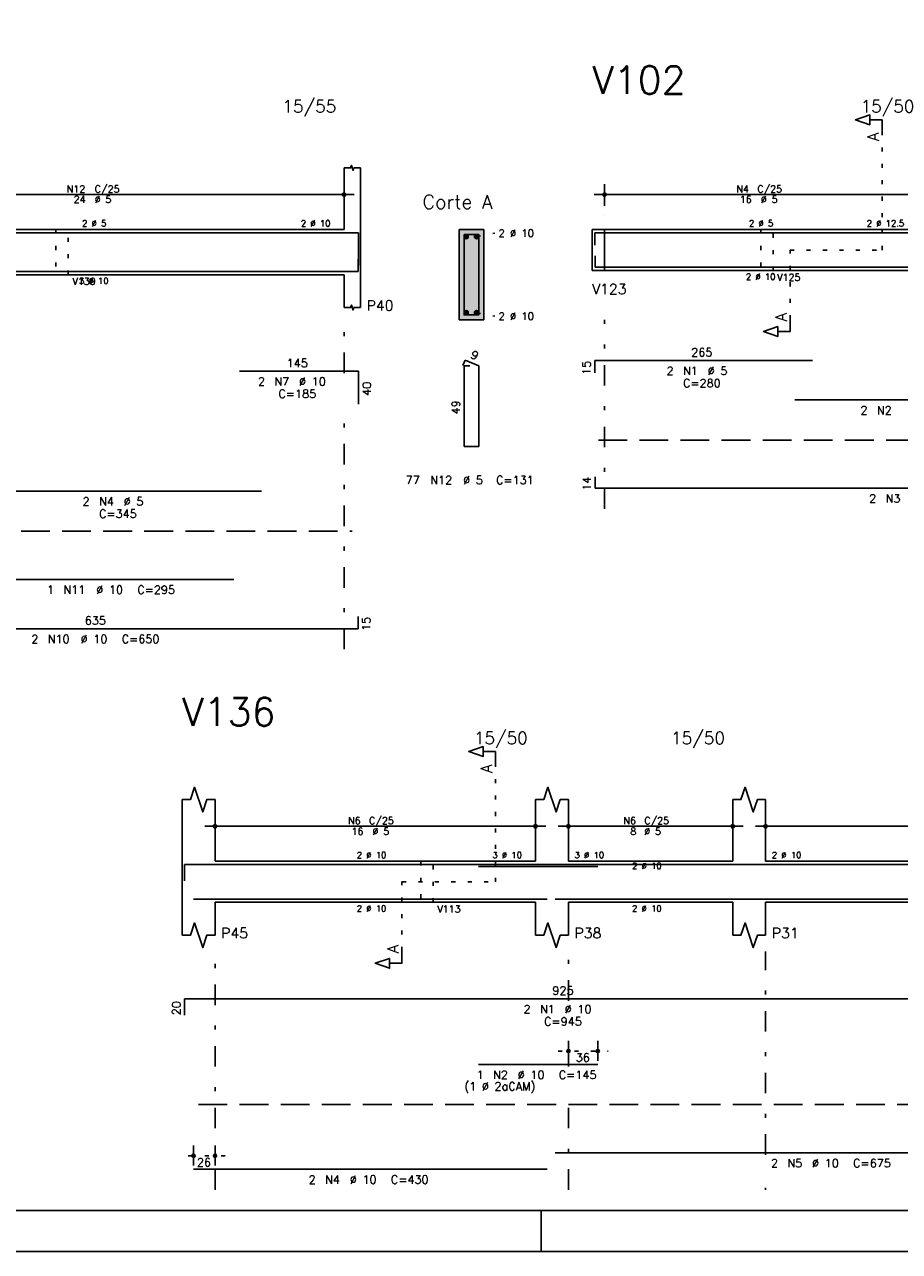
# Model space of a CAD drawing. Extents: x 0 to 84.1, y 0 to 59.4.
# Tile 2 of 7: x 34.5 to 55.8, y 0 to 29.9. Entities that reach past the tile are written whole.
import ezdxf

# ---------------------------------------------------------------- set-up
doc = ezdxf.new("R2010")
doc.units = 0
doc.header["$MEASUREMENT"] = 0
for name, pattern in [('ESTILO_TQS_0001', [1, 0.7, -0.3]), ('ESTILO_TQS_0002', [0.4, 0.1, -0.3]), ('ESTILO_TQS_0003', [1.5, 0.5, -0.4, 0.1, -0.5])]:
    doc.linetypes.add(name, pattern=pattern)
for name, color, linetype in [('1', 1, 'CONTINUOUS'), ('2', 2, 'CONTINUOUS'), ('4', 4, 'CONTINUOUS'), ('6', 6, 'CONTINUOUS'), ('7', 7, 'CONTINUOUS'), ('9', 9, 'CONTINUOUS')]:
    doc.layers.add(name, color=color, linetype=linetype)
doc.styles.get("Standard").update_dxf_attribs({"font": 'ROMANS.SHX'})

msp = doc.modelspace()

# ---------------------------------------------------------------- linework, layer by layer
at = {"layer": '1', "linetype": 'ESTILO_TQS_0002'}
for p, q in [((55.395, 24.38), (55.395, 27.25)), ((48.34, 24.88), (48.64, 24.88)), ((48.64, 24.88), (48.64, 23.88)), ((45.525, 24.705), (45.97, 24.79)), ((53.155, 22.695), (53.155, 24.38)), ((53.155, 24.38), (55.395, 24.38)), ((48.34, 23.88), (48.64, 23.88)), ((45.525, 22.855), (45.97, 22.77)), ((45.985, 9), (45.985, 11.87)), ((43.71, 7.315), (43.71, 9)), ((43.71, 9), (45.985, 9)), ((47.51, 4.88), (48.726, 4.88)), ((39.41, 2.33), (38.39, 2.33))]:
    msp.add_line(p, q, dxfattribs=at)
at = {"layer": '1', "linetype": 'ESTILO_TQS_0001'}
for p, q in [((48.49, 19.755), (64.65, 19.755)), ((3.44, 17.535), (42.5, 17.535)), ((38.76, 3.575), (60.76, 3.575))]:
    msp.add_line(p, q, dxfattribs=at)
at = {"layer": '1', "linetype": 'ESTILO_TQS_0002'}
for points in [[(35.29, 24.88), (35.29, 23.78), (35.59, 23.78), (35.59, 24.88), (35.29, 24.88)], [(52.44, 24.88), (52.44, 23.88), (52.74, 23.88), (52.74, 24.88), (52.44, 24.88)], [(44.17, 9.5), (44.17, 8.5), (44.47, 8.5), (44.47, 9.5), (44.17, 9.5)]]:
    msp.add_lwpolyline(points, dxfattribs=at)
at = {"layer": '1', "linetype": 'Continuous'}
for centre in [(45.275, 24.705), (45.525, 24.705), (45.275, 22.855), (45.525, 22.855)]:
    msp.add_circle(centre, 0.05, dxfattribs=at)
at = {"layer": '2', "linetype": 'Continuous'}
for p, q in [((42.3, 24.88), (42.3, 26.38)), ((42.7, 24.88), (42.7, 26.38)), ((30.05, 25.73), (42.55, 25.73)), ((42.3, 25.46), (42.3, 25.98)), ((48.39, 25.73), (56.63, 25.73)), ((48.64, 25.46), (48.64, 25.98)), ((42.3, 25.21), (42.3, 25.21)), ((48.64, 25.21), (48.64, 25.21)), ((30.3, 24.88), (42.3, 24.88)), ((42.7, 24.88), (42.7, 23.78)), ((45.7, 24.88), (45.1, 24.88)), ((45.1, 24.88), (45.1, 22.68)), ((45.7, 22.68), (45.7, 24.88)), ((48.34, 24.88), (48.34, 23.88)), ((48.34, 24.88), (48.34, 23.88)), ((48.34, 24.88), (48.34, 23.88)), ((48.34, 24.88), (48.64, 24.88)), ((48.64, 24.88), (56.37, 24.88)), ((48.64, 24.88), (48.64, 23.88)), ((30.3, 23.78), (42.3, 23.78)), ((42.3, 23.78), (42.3, 22.98)), ((42.7, 23.78), (42.7, 22.98)), ((48.34, 23.88), (48.64, 23.88)), ((48.64, 23.88), (56.37, 23.88)), ((45.1, 22.68), (45.7, 22.68)), ((38.36, 9.5), (38.36, 11)), ((39.16, 9.5), (39.16, 11)), ((46.96, 9.5), (46.96, 11)), ((47.76, 9.5), (47.76, 11)), ((51.76, 9.5), (51.76, 11)), ((52.56, 9.5), (52.56, 11)), ((39.16, 10.08), (39.16, 10.6)), ((46.96, 10.08), (46.96, 10.6)), ((47.76, 10.08), (47.76, 10.6)), ((51.76, 10.08), (51.76, 10.6)), ((52.56, 10.08), (52.56, 10.6)), ((38.91, 10.35), (47.21, 10.35)), ((47.51, 10.35), (52.01, 10.35)), ((52.31, 10.35), (60.61, 10.35)), ((39.16, 9.83), (39.16, 9.83)), ((46.96, 9.83), (46.96, 9.83)), ((47.76, 9.83), (47.76, 9.83)), ((51.76, 9.83), (51.76, 9.83)), ((52.56, 9.83), (52.56, 9.83)), ((38.36, 9.5), (38.36, 8.5)), ((39.16, 9.5), (46.96, 9.5)), ((47.76, 9.5), (51.76, 9.5)), ((52.56, 9.5), (60.36, 9.5)), ((38.36, 8.5), (38.36, 7.7)), ((39.16, 8.5), (46.96, 8.5)), ((39.16, 8.5), (39.16, 7.7)), ((46.96, 8.5), (46.96, 7.7)), ((47.76, 8.5), (51.76, 8.5)), ((47.76, 8.5), (47.76, 7.7)), ((51.76, 8.5), (51.76, 7.7)), ((52.56, 8.5), (60.36, 8.5)), ((52.56, 8.5), (52.56, 7.7)), ((47.76, 4.64), (47.76, 5.13)), ((48.476, 4.64), (48.476, 5.13)), ((47.76, 4.54), (47.76, 4.54)), ((48.476, 4.54), (48.476, 4.54)), ((38.64, 2.09), (38.64, 2.58)), ((39.16, 2.09), (39.16, 2.58)), ((38.64, 1.99), (38.64, 1.99)), ((39.16, 1.99), (39.16, 1.99)), ((47.1, 0), (47.1, 1)), ((0, 0), (84.1, 0))]:
    msp.add_line(p, q, dxfattribs=at)
at = {"layer": '2', "linetype": 'ESTILO_TQS_0003'}
for p, q in [((42.3, 21.382), (42.3, 22.63)), ((48.64, 18.08), (48.64, 22.68)), ((42.3, 14.66), (42.3, 20.578)), ((39.16, 1.5), (39.16, 7.3)), ((47.76, 6.102), (47.76, 7.3)), ((52.56, 2.352), (52.56, 7.3)), ((47.76, 4.502), (47.76, 5.298)), ((47.76, 1.5), (47.76, 3.698)), ((52.56, 1.5), (52.56, 1.548))]:
    msp.add_line(p, q, dxfattribs=at)
at = {"layer": '2', "linetype": 'Continuous'}
for points in [[(83.1, 1), (2.5, 1), (2.5, 58.4), (83.1, 58.4), (83.1, 1)], [(55.395, 27.25), (55.395, 27.55), (55.095, 27.55), (55.095, 27.43), (54.745, 27.55), (55.095, 27.67), (55.095, 27.55)], [(42.3, 26.38), (42.46, 26.38), (42.48, 26.44), (42.52, 26.32), (42.54, 26.38), (42.7, 26.38)], [(42.3, 22.98), (42.46, 22.98), (42.48, 23.04), (42.52, 22.92), (42.54, 22.98), (42.7, 22.98)], [(53.155, 22.695), (53.155, 22.395), (52.855, 22.395), (52.855, 22.275), (52.505, 22.395), (52.855, 22.515), (52.855, 22.395)], [(45.985, 11.87), (45.985, 12.17), (45.685, 12.17), (45.685, 12.05), (45.335, 12.17), (45.685, 12.29), (45.685, 12.17)], [(38.36, 11), (38.56, 11), (38.66, 11.3), (38.86, 10.7), (38.96, 11), (39.16, 11)], [(46.96, 11), (47.16, 11), (47.26, 11.3), (47.46, 10.7), (47.56, 11), (47.76, 11)], [(51.76, 11), (51.96, 11), (52.06, 11.3), (52.26, 10.7), (52.36, 11), (52.56, 11)], [(38.36, 7.7), (38.56, 7.7), (38.66, 8), (38.86, 7.4), (38.96, 7.7), (39.16, 7.7)], [(46.96, 7.7), (47.16, 7.7), (47.26, 8), (47.46, 7.4), (47.56, 7.7), (47.76, 7.7)], [(51.76, 7.7), (51.96, 7.7), (52.06, 8), (52.26, 7.4), (52.36, 7.7), (52.56, 7.7)], [(43.71, 7.315), (43.71, 7.015), (43.41, 7.015), (43.41, 6.895), (43.06, 7.015), (43.41, 7.135), (43.41, 7.015)]]:
    msp.add_lwpolyline(points, dxfattribs=at)
for centre, radius in [((42.3, 25.73), 0.0416), ((42.3, 25.73), 0.0208), ((48.64, 25.73), 0.0416), ((48.64, 25.73), 0.0208), ((39.16, 10.35), 0.0416), ((39.16, 10.35), 0.0208), ((46.96, 10.35), 0.0416), ((46.96, 10.35), 0.0208), ((47.76, 10.35), 0.0416), ((47.76, 10.35), 0.0208), ((51.76, 10.35), 0.0416), ((51.76, 10.35), 0.0208), ((52.56, 10.35), 0.0416), ((52.56, 10.35), 0.0208), ((47.76, 4.88), 0.04), ((47.76, 4.88), 0.02), ((48.476, 4.88), 0.04), ((48.476, 4.88), 0.02), ((38.64, 2.33), 0.04), ((38.64, 2.33), 0.02), ((39.16, 2.33), 0.04), ((39.16, 2.33), 0.02)]:
    msp.add_circle(centre, radius, dxfattribs=at)
at = {"layer": '4', "linetype": 'Continuous'}
for p, q in [((33.388, 24.8), (40.288, 24.8)), ((39.755, 24.8), (42.655, 24.8)), ((42.655, 24.8), (42.655, 24)), ((48.4, 24.5), (48.4, 24.8)), ((48.4, 24.8), (53.7, 24.8)), ((53.269, 24.8), (59.869, 24.8)), ((48.41, 24.24), (48.41, 23.96)), ((42.64, 23.86), (42.64, 24.16)), ((48.41, 23.96), (64.75, 23.96)), ((29.94, 23.86), (42.64, 23.86)), ((33.72, 23.86), (39.62, 23.86)), ((38.42, 9.02), (38.42, 9.42)), ((38.42, 9.42), (56.92, 9.42)), ((45.576, 9.37), (48.476, 9.37)), ((38.64, 8.58), (47.24, 8.58)), ((47.44, 8.58), (60.94, 8.58))]:
    msp.add_line(p, q, dxfattribs=at)
msp.add_lwpolyline([(45.22, 24.76), (45.22, 22.8), (45.58, 22.8), (45.58, 24.76), (45.22, 24.76)], dxfattribs=at)
at = {"layer": '6', "linetype": 'Continuous'}
for p, q in [((45.248, 21.7), (45.194, 21.571)), ((45.36, 21.56), (45.22, 21.56)), ((45.22, 21.56), (45.22, 19.6)), ((45.58, 21.56), (45.248, 21.7)), ((45.58, 19.6), (45.58, 21.56)), ((48.4, 21.39), (48.4, 21.69)), ((48.4, 21.69), (53.7, 21.69)), ((39.755, 21.43), (42.655, 21.43)), ((42.655, 21.43), (42.655, 20.63)), ((53.269, 20.73), (59.869, 20.73)), ((45.22, 19.6), (45.58, 19.6)), ((48.41, 18.86), (48.41, 18.58)), ((48.41, 18.58), (64.75, 18.58)), ((33.388, 18.51), (40.288, 18.51)), ((33.72, 16.36), (39.62, 16.36)), ((42.64, 15.16), (42.64, 15.46)), ((29.94, 15.16), (42.64, 15.16)), ((38.42, 5.75), (38.42, 6.15)), ((38.42, 6.15), (56.92, 6.15)), ((45.576, 4.55), (48.476, 4.55)), ((47.44, 2.4), (60.94, 2.4)), ((38.64, 2), (47.24, 2))]:
    msp.add_line(p, q, dxfattribs=at)
at = {"layer": '9', "linetype": 'Continuous'}
for points in [[(45.7, 22.68), (45.7, 24.88), (45.1, 24.88)], [(45.7, 22.68), (45.1, 24.88), (45.1, 22.68)], [(45.325, 24.705), (45.25, 24.748), (45.228, 24.722)], [(45.325, 24.705), (45.228, 24.722), (45.228, 24.688)], [(45.325, 24.705), (45.228, 24.688), (45.25, 24.662)], [(45.325, 24.705), (45.284, 24.754), (45.25, 24.748)], [(45.325, 24.705), (45.25, 24.662), (45.284, 24.656)], [(45.325, 24.705), (45.313, 24.737), (45.284, 24.754)], [(45.325, 24.705), (45.284, 24.656), (45.313, 24.673)], [(45.325, 24.705), (45.313, 24.673), (45.325, 24.705)], [(45.575, 24.705), (45.5, 24.748), (45.478, 24.722)], [(45.575, 24.705), (45.478, 24.722), (45.478, 24.688)], [(45.575, 24.705), (45.478, 24.688), (45.5, 24.662)], [(45.575, 24.705), (45.534, 24.754), (45.5, 24.748)], [(45.575, 24.705), (45.5, 24.662), (45.534, 24.656)], [(45.575, 24.705), (45.563, 24.737), (45.534, 24.754)], [(45.575, 24.705), (45.534, 24.656), (45.563, 24.673)], [(45.575, 24.705), (45.563, 24.673), (45.575, 24.705)], [(45.325, 22.855), (45.25, 22.898), (45.228, 22.872)], [(45.325, 22.855), (45.228, 22.872), (45.228, 22.838)], [(45.325, 22.855), (45.228, 22.838), (45.25, 22.812)], [(45.325, 22.855), (45.284, 22.904), (45.25, 22.898)], [(45.325, 22.855), (45.25, 22.812), (45.284, 22.806)], [(45.325, 22.855), (45.313, 22.887), (45.284, 22.904)], [(45.325, 22.855), (45.284, 22.806), (45.313, 22.823)], [(45.325, 22.855), (45.313, 22.823), (45.325, 22.855)], [(45.575, 22.855), (45.5, 22.898), (45.478, 22.872)], [(45.575, 22.855), (45.478, 22.872), (45.478, 22.838)], [(45.575, 22.855), (45.478, 22.838), (45.5, 22.812)], [(45.575, 22.855), (45.534, 22.904), (45.5, 22.898)], [(45.575, 22.855), (45.5, 22.812), (45.534, 22.806)], [(45.575, 22.855), (45.563, 22.887), (45.534, 22.904)], [(45.575, 22.855), (45.534, 22.806), (45.563, 22.823)], [(45.575, 22.855), (45.563, 22.823), (45.575, 22.855)], [(45.7, 22.68), (45.1, 22.68), (45.7, 22.68)]]:
    msp.add_solid(points, dxfattribs=at)

# ---------------------------------------------------------------- texts
at = {"layer": '2', "linetype": 'Continuous'}
for s, height, p in [('15/55', 0.3, (40.8, 27.73)), ('15/50', 0.3, (54.87, 27.73)), ('N12', 0.17, (35.552, 25.781)), ('24', 0.17, (35.722, 25.526)), ('C/25', 0.17, (36.232, 25.781)), ('%%c 5', 0.17, (36.232, 25.526)), ('Corte A', 0.34, (44.21, 25.38)), ('N4', 0.17, (51.847, 25.781)), ('16', 0.17, (51.932, 25.526)), ('C/25', 0.17, (52.357, 25.781)), ('%%c 5', 0.17, (52.442, 25.526)), ('2 %%c 5', 0.15, (35.925, 24.955)), ('2 %%c 10', 0.15, (41.25, 24.955)), ('2 %%c 5', 0.15, (52.155, 24.955)), ('2 %%c 12.5', 0.15, (55.02, 24.955)), ('2 %%c 10', 0.18, (46.06, 24.7)), ('V139', 0.17, (35.69, 23.53)), ('3 %%c 10', 0.15, (35.85, 23.555)), ('2 %%c 10', 0.15, (52.08, 23.655)), ('V125', 0.17, (52.84, 23.63)), ('V123', 0.25, (48.34, 23.305)), ('P40', 0.25, (42.85, 22.905)), ('2 %%c 10', 0.18, (46.06, 22.68)), ('265', 0.2, (50.75, 21.79)), ('145', 0.2, (40.905, 21.53)), ('2', 0.2, (50.15, 21.34)), ('N1', 0.2, (50.55, 21.34)), ('%%c 5', 0.2, (51.15, 21.34)), ('2', 0.2, (40.205, 21.08)), ('N7', 0.2, (40.605, 21.08)), ('%%c 10', 0.2, (41.205, 21.08)), ('C=280', 0.2, (50.55, 21.04)), ('C=185', 0.2, (40.705, 20.78)), ('2', 0.2, (54.869, 20.38)), ('N2', 0.2, (55.269, 20.38)), ('77', 0.2, (43.8, 18.68)), ('N12', 0.2, (44.4, 18.68)), ('%%c 5', 0.2, (45.2, 18.68)), ('C=131', 0.2, (46, 18.68)), ('2', 0.2, (35.938, 18.16)), ('N4', 0.2, (36.338, 18.16)), ('%%c 5', 0.2, (36.938, 18.16)), ('2', 0.2, (55.08, 18.23)), ('N3', 0.2, (55.48, 18.23)), ('C=345', 0.2, (36.338, 17.86)), ('1', 0.2, (35.07, 16.01)), ('N11', 0.2, (35.47, 16.01)), ('%%c 10', 0.2, (36.27, 16.01)), ('C=295', 0.2, (37.27, 16.01)), ('635', 0.2, (35.99, 15.26)), ('2', 0.2, (34.69, 14.81)), ('N10', 0.2, (35.09, 14.81)), ('%%c 10', 0.2, (35.89, 14.81)), ('C=650', 0.2, (36.89, 14.81)), ('15/50', 0.3, (45.46, 12.35)), ('15/50', 0.3, (50.26, 12.35)), ('N6', 0.17, (42.397, 10.401)), ('C/25', 0.17, (42.907, 10.401)), ('N6', 0.17, (49.097, 10.401)), ('C/25', 0.17, (49.607, 10.401)), ('16', 0.17, (42.482, 10.146)), ('%%c 5', 0.17, (42.992, 10.146)), ('8', 0.17, (49.267, 10.146)), ('%%c 5', 0.17, (49.607, 10.146)), ('2 %%c 10', 0.15, (42.61, 9.575)), ('3 %%c 10', 0.15, (45.91, 9.575)), ('3 %%c 10', 0.15, (47.91, 9.575)), ('2 %%c 10', 0.15, (52.71, 9.575)), ('2 %%c 10', 0.15, (49.31, 9.312)), ('2 %%c 10', 0.15, (42.61, 8.275)), ('V113', 0.17, (44.57, 8.25)), ('2 %%c 10', 0.15, (49.31, 8.275)), ('P45', 0.25, (39.31, 7.625)), ('P38', 0.25, (47.91, 7.625)), ('P31', 0.25, (52.71, 7.625)), ('925', 0.2, (47.37, 6.25)), ('2', 0.2, (46.67, 5.8)), ('N1', 0.2, (47.07, 5.8)), ('%%c 10', 0.2, (47.67, 5.8)), ('C=945', 0.2, (47.17, 5.5)), ('36', 0.2, (47.938, 4.62)), ('1', 0.2, (45.526, 4.2)), ('N2', 0.2, (45.926, 4.2)), ('%%c 10', 0.2, (46.526, 4.2)), ('C=145', 0.2, (47.526, 4.2)), ('(1 %%c 2aCAM)', 0.2, (45.226, 3.92)), ('26', 0.2, (38.72, 2.07)), ('2', 0.2, (52.69, 2.05)), ('N5', 0.2, (53.09, 2.05)), ('%%c 10', 0.2, (53.69, 2.05)), ('C=675', 0.2, (54.69, 2.05)), ('2', 0.2, (41.44, 1.65)), ('N4', 0.2, (41.84, 1.65)), ('%%c 10', 0.2, (42.44, 1.65)), ('C=430', 0.2, (43.44, 1.65))]:
    msp.add_text(s, height=height, dxfattribs=at).set_placement(p)
for s, height, rotation, p in [('A', 0.272, 90, (55.313, 27.032)), ('A', 0.272, 90, (53.073, 22.641)), ('9', 0.2, 337.1146, (45.361, 21.761)), ('15', 0.2, 90, (48.3, 21.34)), ('40', 0.2, 90, (42.955, 20.83)), ('49', 0.2, 90, (45.12, 20.38)), ('14', 0.2, 90, (48.31, 18.52)), ('15', 0.2, 90, (42.94, 15.11)), ('A', 0.272, 90, (45.903, 11.652)), ('A', 0.272, 90, (43.628, 7.261)), ('20', 0.2, 90, (38.32, 5.75))]:
    msp.add_text(s, height=height, rotation=rotation, dxfattribs=at).set_placement(p)
at = {"layer": '7', "linetype": 'Continuous'}
for s, p in [('V102', (48.34, 28.18)), ('V136', (38.36, 12.8))]:
    msp.add_text(s, height=0.68, dxfattribs=at).set_placement(p)

doc.saveas('drawing.dxf')
